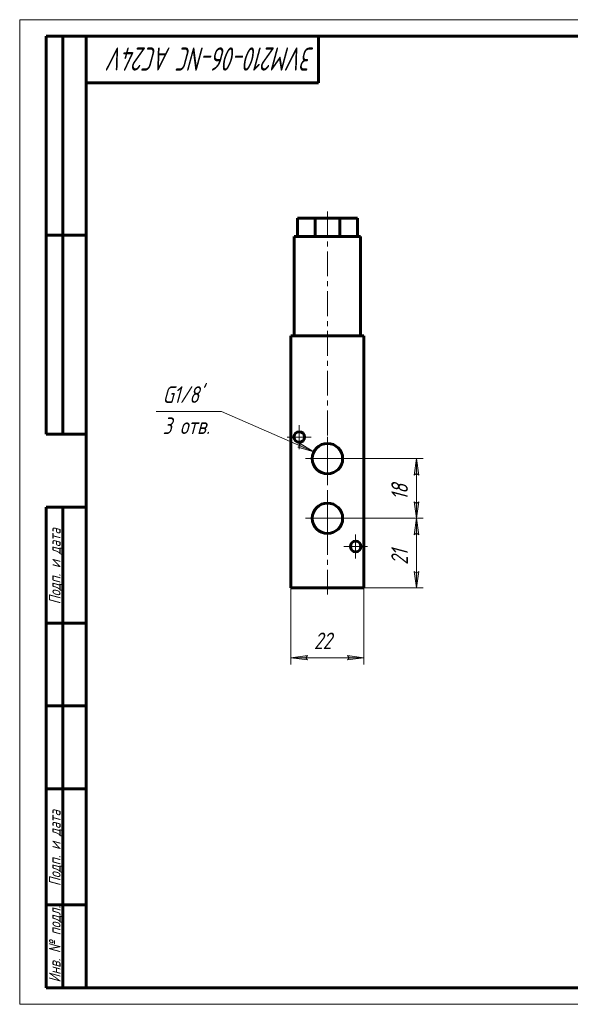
# Model space of a CAD drawing. Header units: millimetres. Extents: x 0 to 420, y 0 to 297.
# Tile 1 of 3: x 0 to 166, y 0 to 297. Entities that reach past the tile are written whole.
import ezdxf

# ---------------------------------------------------------------- set-up
doc = ezdxf.new("R2010")
doc.units = ezdxf.units.MM
for name, pattern in [('K5LT_AXLED', [12, 7.5, -1.5, 1.5, -1.5]), ('K5LT_BASIC', [0]), ('K5LT_THIN', [0])]:
    doc.linetypes.add(name, pattern=pattern)
doc.layers.add('Системный слой', color=7, linetype='Continuous')
doc.layers.add('Системный слой (1)', color=251, linetype='Continuous', true_color=0x6c6c6c)
doc.styles.add('KDIMTEXTSTYLE', font='txt', dxfattribs={"width": 0.96, "oblique": 15, "height": 5})
doc.styles.add('KTEXTSTYLE', font='txt', dxfattribs={"width": 0.96, "height": 5})
doc.dimstyles.new('KDIMSTYLE (1.00)', dxfattribs={"dimtxt": 5, "dimasz": 1, "dimexe": 2, "dimexo": 0, "dimgap": 1, "dimtad": 1, "dimtxsty": 'KDIMTEXTSTYLE', "dimsah": 1, "dimcen": 0, "dimdle": 1, "dimadec": 0, "dimazin": 0, "dimtfac": 0.667, "dimtmove": 0, "dimatfit": 3, "dimfxl": 1, "dimtvp": 1, "dimtolj": 1, "dimtzin": 0, "dimarcsym": 0})

# ---------------------------------------------------------------- blocks, each defined once
blk = doc.blocks.new('U0')
at = {"layer": 'Системный слой (1)', "color": 30, "linetype": 'K5LT_AXLED', "lineweight": 18, "true_color": 0xff8000}
for q in [(84.24, 174.7), (80.64, 171.1), (87.84, 171.1), (84.24, 167.5)]:
    blk.add_line((84.24, 171.1), q, dxfattribs=at)
blk = doc.blocks.new('U1')
at = {"layer": 'Системный слой (1)', "color": 30, "linetype": 'K5LT_AXLED', "lineweight": 18, "true_color": 0xff8000}
for q in [(92.74, 153.18), (86.17, 146.6), (99.32, 146.6), (92.74, 140.03)]:
    blk.add_line((92.74, 146.6), q, dxfattribs=at)
blk = doc.blocks.new('U2')
at = {"layer": 'Системный слой (1)', "color": 30, "linetype": 'K5LT_AXLED', "lineweight": 18, "true_color": 0xff8000}
for q in [(92.74, 171.18), (86.17, 164.6), (99.32, 164.6), (92.74, 158.03)]:
    blk.add_line((92.74, 164.6), q, dxfattribs=at)
blk = doc.blocks.new('U3')
at = {"layer": 'Системный слой (1)', "color": 30, "linetype": 'K5LT_AXLED', "lineweight": 18, "true_color": 0xff8000}
for q in [(101.24, 141.7), (97.64, 138.1), (104.84, 138.1), (101.24, 134.5)]:
    blk.add_line((101.24, 138.1), q, dxfattribs=at)
blk = doc.blocks.new('U4')
at = {"layer": 'Системный слой (1)'}
blk.add_hatch(color=7, dxfattribs=at).paths.add_polyline_path([(88.63, 166.61), (84.32, 169.22), (84.51, 168.42), (83.79, 168.02)])
at = {"layer": 'Системный слой (1)', "color": 7, "linetype": 'K5LT_THIN', "lineweight": 18, "true_color": 0xffffff}
for p, q in [((60.82, 178.82), (41.08, 178.82)), ((60.82, 178.82), (88.63, 166.61)), ((83.79, 168.02), (84.51, 168.42)), ((88.63, 166.61), (83.79, 168.02)), ((84.51, 168.42), (84.32, 169.22)), ((84.32, 169.22), (88.63, 166.61))]:
    blk.add_line(p, q, dxfattribs=at)
at = {"layer": 'Системный слой (1)', "color": 7, "char_height": 5, "attachment_point": 1, "style": 'KTEXTSTYLE'}
for s, insert in [("\\fArial|b0|c204|p34;\\H5.0;\\W1.000;\\Q15;\\fGOST Type AU|b0|i0|c204|p34;\\Q15;\\W0.960;G1/8'", (43.08, 186.41)), ('\\fArial|b0|c204|p34;\\H5.0;\\W1.000;\\Q15;\\fGOST Type AU|b0|i0|c204|p34;\\Q15;\\W0.960;3 отв.', (43.08, 177.02))]:
    blk.add_mtext(s, dxfattribs=dict(at, insert=insert))
blk = doc.blocks.new('D0')
at = {"layer": 'Системный слой (1)'}
for points in [[(120.24, 141.6), (119.58, 146.6), (118.92, 141.6), (119.58, 142.1)], [(119.58, 125.6), (120.24, 130.6), (119.58, 130.1), (118.92, 130.6)]]:
    blk.add_hatch(color=7, dxfattribs=at).paths.add_polyline_path(points)
at = {"layer": 'Системный слой (1)', "color": 7, "linetype": 'K5LT_THIN', "lineweight": 18, "true_color": 0xffffff}
for p, q in [((92.74, 146.6), (121.58, 146.6)), ((118.92, 141.6), (119.58, 146.6)), ((119.58, 146.6), (120.24, 141.6)), ((119.58, 142.1), (118.92, 141.6)), ((120.24, 141.6), (119.58, 142.1)), ((119.58, 125.6), (118.92, 130.6)), ((118.92, 130.6), (119.58, 130.1)), ((119.58, 130.1), (120.24, 130.6)), ((120.24, 130.6), (119.58, 125.6)), ((92.74, 125.6), (121.58, 125.6))]:
    blk.add_line(p, q, dxfattribs=at)
blk.add_wipeout([(118.58, 132.55), (111.2, 132.55), (111.2, 139.38), (118.58, 139.38)]).dxf.layer = 'Системный слой (1)'
blk.add_line((119.58, 125.6), (119.58, 146.6), dxfattribs=at)
at = {"layer": 'Системный слой (1)', "color": 7, "insert": (111.99, 132.55), "char_height": 5, "attachment_point": 1, "rotation": 90, "style": 'KTEXTSTYLE'}
blk.add_mtext('\\fArial|b0|c204|p34;\\H5.0;\\W1.000;\\Q15;\\fGOST Type AU|b0|i0|c204|p34;\\Q15;\\W0.960;21', dxfattribs=at)
blk = doc.blocks.new('KDIMARROW_01')
at = {"layer": 'Системный слой'}
blk.add_hatch(color=0, dxfattribs=at).paths.add_polyline_path([(-5, -0.66), (0, 0), (-5, 0.66), (-4.5, 0)])
at = {"layer": 'Системный слой', "color": 0, "linetype": 'K5LT_THIN', "lineweight": 18}
for p, q in [((-4.5, 0), (-5, 0.66)), ((-5, 0.66), (0, 0)), ((0, 0), (-5, -0.66)), ((-5, -0.66), (-4.5, 0))]:
    blk.add_line(p, q, dxfattribs=at)
at = {"layer": 'Системный слой (1)', "color": 0, "linetype": 'K5LT_THIN', "lineweight": 18}
blk.add_line((332.92, 125.6), (331.92, 125.6), dxfattribs=at)
blk = doc.blocks.new('D1')
at = {"layer": 'Системный слой (1)', "color": 7, "linetype": 'K5LT_THIN', "lineweight": 18, "true_color": 0xffffff}
for p, q in [((92.74, 164.6), (121.58, 164.6)), ((92.74, 146.6), (121.58, 146.6))]:
    blk.add_line(p, q, dxfattribs=at)
blk.add_wipeout([(118.58, 152.05), (111.2, 152.05), (111.2, 158.88), (118.58, 158.88)]).dxf.layer = 'Системный слой (1)'
at = {"layer": 'Системный слой (1)'}
for points in [[(120.24, 159.6), (119.58, 164.6), (118.92, 159.6), (119.58, 160.1)], [(119.58, 146.6), (120.24, 151.6), (119.58, 151.1), (118.92, 151.6)]]:
    blk.add_hatch(color=7, dxfattribs=at).paths.add_polyline_path(points)
at = {"layer": 'Системный слой (1)', "color": 7, "linetype": 'K5LT_THIN', "lineweight": 18, "true_color": 0xffffff}
for p, q in [((118.92, 159.6), (119.58, 164.6)), ((119.58, 164.6), (120.24, 159.6)), ((119.58, 146.6), (119.58, 164.6)), ((119.58, 160.1), (118.92, 159.6)), ((120.24, 159.6), (119.58, 160.1)), ((119.58, 146.6), (118.92, 151.6)), ((118.92, 151.6), (119.58, 151.1)), ((119.58, 151.1), (120.24, 151.6)), ((120.24, 151.6), (119.58, 146.6))]:
    blk.add_line(p, q, dxfattribs=at)
at = {"layer": 'Системный слой (1)', "color": 7, "insert": (111.99, 152.05), "char_height": 5, "attachment_point": 1, "rotation": 90, "style": 'KTEXTSTYLE'}
blk.add_mtext('\\fArial|b0|c204|p34;\\H5.0;\\W1.000;\\Q15;\\fGOST Type AU|b0|i0|c204|p34;\\Q15;\\W0.960;18', dxfattribs=at)
blk = doc.blocks.new('D2')
at = {"layer": 'Системный слой (1)'}
for points in [[(81.74, 104.55), (86.74, 105.21), (86.24, 104.55), (86.74, 103.9)], [(103.74, 104.55), (98.74, 105.21), (99.24, 104.55), (98.74, 103.9)]]:
    blk.add_hatch(color=7, dxfattribs=at).paths.add_polyline_path(points)
at = {"layer": 'Системный слой (1)', "color": 7, "linetype": 'K5LT_THIN', "lineweight": 18, "true_color": 0xffffff}
for p, q in [((81.74, 125.6), (81.74, 102.55)), ((103.74, 125.6), (103.74, 102.55)), ((81.74, 104.55), (86.74, 105.21)), ((86.74, 103.9), (81.74, 104.55)), ((86.74, 105.21), (86.24, 104.55)), ((86.24, 104.55), (86.74, 103.9)), ((99.24, 104.55), (98.74, 105.21)), ((98.74, 105.21), (103.74, 104.55)), ((103.74, 104.55), (98.74, 103.9)), ((98.74, 103.9), (99.24, 104.55))]:
    blk.add_line(p, q, dxfattribs=at)
blk.add_wipeout([(88.66, 105.55), (88.66, 112.94), (96.5, 112.94), (96.5, 105.55)]).dxf.layer = 'Системный слой (1)'
blk.add_line((103.74, 104.55), (81.74, 104.55), dxfattribs=at)
at = {"layer": 'Системный слой (1)', "color": 7, "insert": (88.66, 112.14), "char_height": 5, "attachment_point": 1, "style": 'KTEXTSTYLE'}
blk.add_mtext('\\fArial|b0|c204|p34;\\H5.0;\\W1.000;\\Q15;\\fGOST Type AU|b0|i0|c204|p34;\\Q15;\\W0.960;22', dxfattribs=at)
blk = doc.blocks.new('U11')
at = {"color": 7, "linetype": 'K5LT_THIN', "lineweight": 18, "true_color": 0xffffff}
for p, q in [((0, 0), (0, 297)), ((0, 297), (420, 297)), ((420, 0), (0, 0))]:
    blk.add_line(p, q, dxfattribs=at)
at = {"color": 143, "linetype": 'K5LT_BASIC', "lineweight": 60, "true_color": 0x33acca}
for p, q in [((8, 172), (8, 292)), ((20, 292), (8, 292)), ((13, 172), (13, 292)), ((20, 5), (20, 292)), ((20, 292), (415, 292)), ((90, 292), (90, 278)), ((90, 278), (20, 278)), ((20, 232), (8, 232)), ((20, 172), (8, 172)), ((8, 5), (8, 150)), ((20, 150), (8, 150)), ((13, 5), (13, 150)), ((20, 115), (8, 115)), ((20, 90), (8, 90)), ((20, 65), (8, 65)), ((20, 30), (8, 30)), ((20, 5), (8, 5)), ((415, 5), (20, 5))]:
    blk.add_line(p, q, dxfattribs=at)
at = {"color": 7, "attachment_point": 1, "style": 'KTEXTSTYLE'}
for s, insert, char_height, rotation in [('\\fArial|b0|c204|p34;\\H5.0;\\W1.000;\\Q15;\\fGOST Type AU|b0|i0|c204|p34;\\Q15;\\W0.813;\\H7.00;3VM210-06-NC AC24V', (88.8, 281.64), 7, 180), ('\\fArial|b0|c204|p34;\\H5.0;\\W1.000;\\Q15;\\fGOST Type AU|b0|i0|c204|p34;\\Q15;\\W0.960;\\H3.50;Подп. и дата', (8.82, 120.66), 3.5, 90), ('\\fArial|b0|c204|p34;\\H5.0;\\W1.000;\\Q15;\\fGOST Type AU|b0|i0|c204|p34;\\Q15;\\W0.960;\\H3.50;Подп. и дата', (8.82, 35.66), 3.5, 90), ('\\fArial|b0|c204|p34;\\H5.0;\\W1.000;\\Q15;\\fGOST Type AU|b0|i0|c204|p34;\\Q15;\\W0.960;\\H3.50;Инв. № подл.', (8.82, 6.57), 3.5, 90)]:
    blk.add_mtext(s, dxfattribs=dict(at, insert=insert, char_height=char_height, rotation=rotation))

msp = doc.modelspace()

# ---------------------------------------------------------------- linework, layer by layer
at = {"layer": 'Системный слой (1)', "color": 143, "linetype": 'K5LT_BASIC', "lineweight": 60, "true_color": 0x33acca}
for p, q in [((83.745, 231.604), (83.745, 237.104)), ((83.745, 237.104), (89.017, 237.104)), ((89.017, 237.104), (96.473, 237.104)), ((89.017, 231.604), (89.017, 237.104)), ((96.473, 237.104), (101.745, 237.104)), ((96.473, 231.604), (96.473, 237.104)), ((101.745, 231.604), (101.745, 237.104)), ((82.745, 231.604), (102.745, 231.604)), ((82.745, 201.604), (82.745, 231.604)), ((102.745, 201.604), (102.745, 231.604)), ((81.745, 201.604), (81.745, 125.604)), ((103.745, 201.604), (81.745, 201.604)), ((103.745, 201.604), (103.745, 125.604)), ((103.745, 125.604), (81.745, 125.604))]:
    msp.add_line(p, q, dxfattribs=at)
for centre, radius in [((84.245, 171.104), 1.6), ((92.745, 164.604), 4.575), ((92.745, 146.604), 4.575), ((101.245, 138.104), 1.6)]:
    msp.add_circle(centre, radius, dxfattribs=at)

# ---------------------------------------------------------------- block references
at = {"layer": 'Системный слой (1)'}
for name in ['U4', 'U0', 'U2', 'U1', 'U3']:
    msp.add_blockref(name, (0, 0), dxfattribs=at)

# ---------------------------------------------------------------- next in the draw order: dimensions: what is measured, and where the dimension line sits
at = {"layer": 'Системный слой (1)', "color": 7}
dim = msp.add_linear_dim(base=(119.578, 125.604), p1=(92.745, 146.604), p2=(92.745, 125.604), angle=90, dimstyle='KDIMSTYLE (1.00)', override={"dimexo": 0, "dimpost": '\\fGOST Type AU|b0|c204|p34;\\H5.0;\\W0.960;\\Q15;<>', "dimblk1": 'KDIMARROW_01', "dimblk2": 'KDIMARROW_01', "dimse1": 0, "dimse2": 0, "dimclrt": 7, "dimtol": 1, "dimtp": 0, "dimtm": 0, "dimtdec": 5, "dimtolj": 1}, dxfattribs=at)
dim.commit()
dim.dimension.update_dxf_attribs({"geometry": 'D0', "text_midpoint": (119.578, 136.104), "dimtype": 160})

# ---------------------------------------------------------------- next in the draw order: dimensions: what is measured, and where the dimension line sits
dim = msp.add_linear_dim(base=(119.578, 146.604), p1=(92.745, 164.604), p2=(92.745, 146.604), angle=90, dimstyle='KDIMSTYLE (1.00)', override={"dimexo": 0, "dimpost": '\\fGOST Type AU|b0|c204|p34;\\H5.0;\\W0.960;\\Q15;<>', "dimblk1": 'KDIMARROW_01', "dimblk2": 'KDIMARROW_01', "dimse1": 0, "dimse2": 0, "dimclrt": 7, "dimtol": 1, "dimtp": 0, "dimtm": 0, "dimtdec": 5, "dimtolj": 1}, dxfattribs=at)
dim.commit()
dim.dimension.update_dxf_attribs({"geometry": 'D1', "text_midpoint": (119.578, 155.604), "dimtype": 160})
dim = msp.add_linear_dim(base=(103.745, 104.555), p1=(81.745, 125.604), p2=(103.745, 125.604), dimstyle='KDIMSTYLE (1.00)', override={"dimexo": 0, "dimpost": '\\fGOST Type AU|b0|c204|p34;\\H5.0;\\W0.960;\\Q15;<>', "dimblk1": 'KDIMARROW_01', "dimblk2": 'KDIMARROW_01', "dimse1": 0, "dimse2": 0, "dimclrt": 7, "dimtol": 1, "dimtp": 0, "dimtm": 0, "dimtdec": 5, "dimtolj": 1}, dxfattribs=at)
dim.commit()
dim.dimension.update_dxf_attribs({"geometry": 'D2', "text_midpoint": (92.745, 104.555), "dimtype": 160})

# ---------------------------------------------------------------- next in the draw order: linework, layer by layer
at = {"layer": 'Системный слой (1)', "color": 30, "linetype": 'K5LT_AXLED', "lineweight": 18, "true_color": 0xff8000}
msp.add_line((92.745, 123.604), (92.745, 239.104), dxfattribs=at)

# ---------------------------------------------------------------- next in the draw order: block references
msp.add_blockref('U11', (0, 0))

doc.saveas('drawing.dxf')
